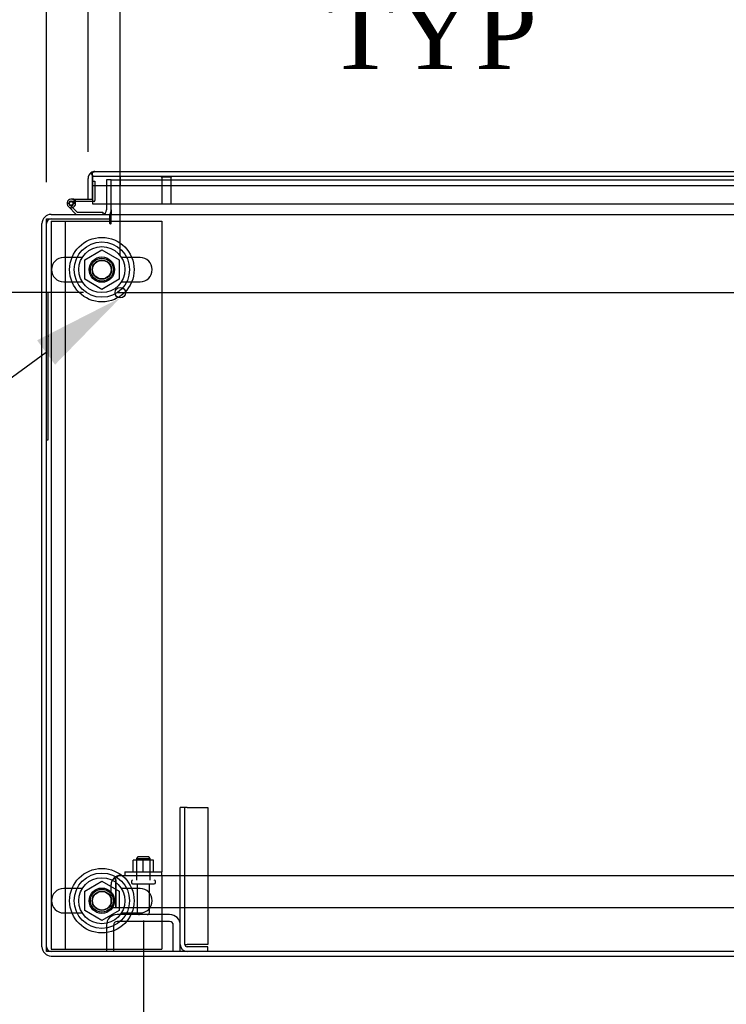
# Model space of a CAD drawing. Header units: inches. Extents: x 2 to 538, y -2 to 358.
# Tile 8 of 39: x 114 to 133, y 26 to 53. Entities that reach past the tile are written whole.
import ezdxf
from ezdxf import colors
from ezdxf.entities.mleader import LeaderData, LeaderLine
from ezdxf.enums import TextEntityAlignment as Align
from ezdxf.lldxf.tags import DXFTag
from ezdxf.math import Vec2, Vec3

# ---------------------------------------------------------------- set-up
doc = ezdxf.new("R2010")
doc.units = ezdxf.units.IN
doc.header["$MEASUREMENT"] = 0
for name, color, linetype in [('COM40147', 7, 'Continuous'), ('COM40430', 7, 'Continuous'), ('COM52826', 7, 'Continuous'), ('COM52848', 7, 'Continuous'), ('COM54578-80', 7, 'Continuous'), ('COM70333', 7, 'Continuous'), ('COM71126-4', 7, 'Continuous'), ('COM71129-2', 7, 'Continuous'), ('Default', 7, 'Continuous'), ('GSK11033', 7, 'Continuous'), ('NTS166105', 7, 'Continuous'), ('NTS166905', 7, 'Continuous'), ('QLB20205', 7, 'Continuous'), ('SCS00680', 7, 'Continuous'), ('STD21878', 7, 'Continuous'), ('STD26094', 7, 'Continuous'), ('WAF25059', 7, 'Continuous'), ('WAF25362', 7, 'Continuous'), ('WAM254785', 7, 'Continuous')]:
    doc.layers.add(name, color=color, linetype=linetype)
doc.styles.add('SEACAD_Times_New_Roman', font='times.ttf')
tags = doc.linetypes.add('CENTER2', pattern=[1.125, 0.75, -0.125, 0.125, -0.125]).pattern_tags.tags
tags[10:11] = [DXFTag(74, 4), DXFTag(75, 0), DXFTag(340, '0'), DXFTag(46, 0.0), DXFTag(50, 0.0), DXFTag(44, 0.0), DXFTag(45, 0.0)]
tags[8:9] = [DXFTag(74, 4), DXFTag(75, 0), DXFTag(340, '0'), DXFTag(46, 0.0), DXFTag(50, 0.0), DXFTag(44, 0.0), DXFTag(45, 0.0)]
tags[6:7] = [DXFTag(74, 4), DXFTag(75, 0), DXFTag(340, '0'), DXFTag(46, 0.0), DXFTag(50, 0.0), DXFTag(44, 0.0), DXFTag(45, 0.0)]
tags[4:5] = [DXFTag(74, 4), DXFTag(75, 0), DXFTag(340, '0'), DXFTag(46, 0.0), DXFTag(50, 0.0), DXFTag(44, 0.0), DXFTag(45, 0.0)]
tags = doc.linetypes.add('HIDDEN2', pattern=[0.1875, 0.125, -0.0625]).pattern_tags.tags
tags[6:7] = [DXFTag(74, 4), DXFTag(75, 0), DXFTag(340, '0'), DXFTag(46, 0.0), DXFTag(50, 0.0), DXFTag(44, 0.0), DXFTag(45, 0.0)]
tags[4:5] = [DXFTag(74, 4), DXFTag(75, 0), DXFTag(340, '0'), DXFTag(46, 0.0), DXFTag(50, 0.0), DXFTag(44, 0.0), DXFTag(45, 0.0)]
doc.dimstyles.new('HAMMOND_(STH_-_540x360)', dxfattribs={"dimtxt": 2, "dimasz": 2.5, "dimexe": 1, "dimexo": 1, "dimgap": 0.5, "dimtad": 0, "dimtih": 1, "dimtoh": 1, "dimzin": 0, "dimdsep": 46, "dimtxsty": 'SEACAD_Times_New_Roman', "dimblk1": '_SE_FILLED', "dimblk2": '_SE_FILLED', "dimsah": 1, "dimcen": 1, "dimadec": 0, "dimazin": 0, "dimtfac": 0.8, "dimtofl": 0, "dimtmove": 0, "dimatfit": 3, "dimfxl": 1, "dimtolj": 1, "dimtzin": 0, "dimarcsym": 0})

# ---------------------------------------------------------------- blocks, each defined once
blk = doc.blocks.new('SEANNOT_GROUP3')
at = {"layer": 'Default', "color": 7, "linetype": 'CENTER2'}
blk.add_line((116.487, 45.464), (224.374, 45.464), dxfattribs=at)
blk = doc.blocks.new('SE1')
at = {"layer": 'COM40147', "color": 7, "linetype": 'HIDDEN2'}
for p, q in [((116.306, 28.776), (116.306, 29.401)), ((116.43, 29.528), (116.38, 29.579)), ((116.43, 29.528), (116.43, 29.401)), ((116.43, 29.401), (116.431, 29.401)), ((116.431, 29.401), (116.431, 29.579)), ((116.431, 29.401), (116.431, 28.776)), ((116.431, 28.776), (116.431, 29.401)), ((116.555, 29.651), (116.556, 29.651)), ((116.555, 29.651), (116.555, 29.651)), ((116.556, 29.651), (150.056, 29.651)), ((116.306, 28.776), (116.431, 28.776)), ((116.431, 28.776), (150.18, 28.776))]:
    blk.add_line(p, q, dxfattribs=at)
for start, end in [(134.5601, 180), (90.1219, 134.5601), (90, 90.0436)]:
    blk.add_arc((116.556, 29.401), 0.25, start, end, dxfattribs=at)
blk.add_open_spline([(116.431, 29.579), (116.452, 29.601), (116.472, 29.62), (116.514, 29.644), (116.534, 29.65), (116.555, 29.651)], degree=3, knots=[0, 0, 0, 0, 0.5, 0.5, 1, 1, 1, 1], dxfattribs=at)
at = {"layer": 'COM40430', "color": 7, "linetype": 'HIDDEN2'}
for p, q in [((118.181, 27.774), (118.181, 31.495)), ((118.306, 31.495), (118.181, 31.495)), ((118.306, 27.774), (118.306, 31.495)), ((118.366, 31.495), (118.306, 31.495)), ((118.366, 31.495), (118.931, 31.495)), ((118.931, 31.495), (118.931, 27.774)), ((118.306, 27.774), (118.366, 27.774)), ((118.931, 27.774), (118.366, 27.774)), ((118.931, 27.714), (118.366, 27.714)), ((118.931, 27.589), (118.931, 27.714))]:
    blk.add_line(p, q, dxfattribs=at)
for radius in [0.185, 0.06]:
    blk.add_arc((118.366, 27.774), radius, 180, 270, dxfattribs=at)
at = {"layer": 'COM52826', "color": 7, "linetype": 'Continuous'}
for p, q in [((115.805, 48.648), (115.756, 48.715)), ((115.805, 48.648), (115.805, 48.566)), ((115.806, 48.566), (115.806, 48.715)), ((115.865, 48.751), (115.866, 48.751)), ((115.865, 48.751), (115.865, 48.751)), ((115.866, 48.751), (151.371, 48.751)), ((115.681, 48.004), (115.681, 48.566)), ((115.805, 48.566), (115.806, 48.566)), ((115.806, 48.566), (115.806, 47.876)), ((115.806, 48.004), (115.806, 48.376)), ((115.681, 48.004), (115.806, 48.004)), ((115.806, 47.876), (151.43, 47.876))]:
    blk.add_line(p, q, dxfattribs=at)
for start, end in [(126.194, 180), (90.1208, 126.194), (90, 90.0589)]:
    blk.add_arc((115.866, 48.566), 0.185, start, end, dxfattribs=at)
blk.add_open_spline([(115.806, 48.715), (115.816, 48.726), (115.826, 48.735), (115.84, 48.744), (115.845, 48.747), (115.855, 48.75), (115.86, 48.751), (115.865, 48.751)], degree=3, knots=[0, 0, 0, 0, 0.5, 0.5, 0.75, 0.75, 1, 1, 1, 1], dxfattribs=at)
at = {"layer": 'COM52848', "color": 7, "linetype": 'HIDDEN2'}
for p, q in [((117.893, 28.589), (116.469, 28.589)), ((117.893, 28.401), (116.469, 28.401)), ((116.181, 28.301), (116.181, 27.589)), ((116.369, 28.301), (116.369, 27.589)), ((117.993, 27.589), (117.993, 28.301)), ((118.181, 27.589), (118.181, 27.774))]:
    blk.add_line(p, q, dxfattribs=at)
for centre, radius, start, end in [((116.469, 28.301), 0.288, 90, 180), ((117.893, 28.301), 0.288, 0, 90), ((116.469, 28.301), 0.1, 90, 180), ((117.893, 28.301), 0.1, 0, 90)]:
    blk.add_arc(centre, radius, start, end, dxfattribs=at)
at = {"layer": 'COM54578-80', "color": 7, "linetype": 'HIDDEN2'}
for p, q in [((115.806, 48.491), (115.868, 48.491)), ((115.868, 48.491), (115.868, 47.967)), ((115.163, 47.874), (115.163, 47.899)), ((115.213, 47.949), (115.238, 47.949)), ((115.226, 47.942), (115.329, 47.942)), ((115.342, 47.897), (115.28, 47.892)), ((115.288, 47.899), (115.288, 47.874)), ((115.843, 47.942), (115.806, 47.942)), ((115.238, 47.824), (115.213, 47.824))]:
    blk.add_line(p, q, dxfattribs=at)
at = {"layer": 'COM54578-80', "color": 7, "linetype": 'Continuous'}
for p, q in [((115.189, 47.845), (115.384, 47.651)), ((115.293, 48.004), (115.226, 48.004)), ((115.343, 47.887), (115.281, 47.887)), ((115.293, 48.004), (115.681, 48.004)), ((115.329, 47.942), (115.349, 47.942)), ((115.806, 47.942), (115.349, 47.942)), ((115.358, 47.589), (115.147, 47.8)), ((115.384, 47.651), (116.078, 47.651)), ((116.078, 47.651), (116.078, 47.589))]:
    blk.add_line(p, q, dxfattribs=at)
blk.add_circle((115.226, 47.887), 0.05, dxfattribs=at)
for radius, start, end in [(0.117, 0, 227.608), (0.055, 0, 228.8041), (0.055, 228.8041, 0), (0.117, 287.0274, 0), (0.135, 24.0421, 60.0736)]:
    blk.add_arc((115.226, 47.887), radius, start, end, dxfattribs=at)
at = {"layer": 'COM54578-80', "color": 7, "linetype": 'HIDDEN2'}
for centre, radius, start, end in [((115.213, 47.899), 0.05, 90, 180), ((115.213, 47.874), 0.05, 180, 270), ((115.238, 47.899), 0.05, 0, 90), ((115.238, 47.874), 0.05, 270, 0), ((115.843, 47.967), 0.025, 270, 0), ((115.226, 47.887), 0.117, 227.608, 287.0274)]:
    blk.add_arc(centre, radius, start, end, dxfattribs=at)
at = {"layer": 'COM70333', "color": 7, "linetype": 'HIDDEN2'}
for p, q in [((114.681, 47.401), (115.056, 47.401)), ((114.681, 47.401), (114.681, 27.651)), ((115.056, 47.401), (116.276, 47.401)), ((115.056, 47.401), (115.056, 27.651)), ((116.306, 47.401), (117.681, 47.401)), ((117.681, 47.401), (117.681, 29.747)), ((117.681, 29.651), (117.681, 27.651)), ((114.681, 27.651), (115.056, 27.651)), ((115.056, 27.651), (117.681, 27.651))]:
    blk.add_line(p, q, dxfattribs=at)
at = {"layer": 'COM70333', "color": 7, "linetype": 'Continuous'}
blk.add_line((116.276, 47.401), (116.306, 47.401), dxfattribs=at)
at = {"layer": 'COM70333', "color": 7, "linetype": 'HIDDEN2'}
for centre in [(116.056, 46.089), (116.056, 28.964)]:
    blk.add_circle(centre, 0.344, dxfattribs=at)
at = {"layer": 'COM71126-4', "color": 7, "linetype": 'HIDDEN2'}
for p, q in [((116.181, 48.526), (116.181, 47.876)), ((116.306, 48.526), (116.181, 48.526))]:
    blk.add_line(p, q, dxfattribs=at)
at = {"layer": 'COM71126-4', "color": 7, "linetype": 'Continuous'}
for p, q in [((116.181, 47.876), (116.181, 47.714)), ((114.681, 47.589), (116.276, 47.589)), ((116.276, 47.464), (116.276, 47.589)), ((114.431, 27.714), (114.431, 47.339)), ((114.681, 27.464), (151.181, 27.464))]:
    blk.add_line(p, q, dxfattribs=at)
for centre, radius, start, end in [((114.681, 47.339), 0.25, 90, 180), ((116.056, 47.714), 0.125, 280.1369, 0), ((116.056, 47.714), 0.25, 330, 0), ((114.681, 27.714), 0.25, 180, 270)]:
    blk.add_arc(centre, radius, start, end, dxfattribs=at)
at = {"layer": 'COM71126-4', "color": 7, "linetype": 'HIDDEN2'}
for centre, start, end in [((116.056, 47.714), 270, 280.1369), ((114.681, 47.339), 90, 180), ((114.681, 27.714), 180, 270)]:
    blk.add_arc(centre, 0.125, start, end, dxfattribs=at)
at = {"layer": 'COM71129-2', "color": 7, "linetype": 'HIDDEN2'}
for p, q in [((116.306, 48.526), (150.931, 48.526)), ((116.306, 47.876), (116.306, 48.526))]:
    blk.add_line(p, q, dxfattribs=at)
at = {"layer": 'COM71129-2', "color": 7, "linetype": 'Continuous'}
for p, q in [((116.306, 47.714), (116.306, 47.876)), ((116.306, 47.714), (116.306, 47.589)), ((116.306, 47.339), (116.306, 47.589)), ((116.306, 47.589), (224.556, 47.589)), ((114.556, 47.464), (116.276, 47.464)), ((114.556, 27.589), (114.556, 47.464)), ((116.276, 47.339), (116.276, 47.464)), ((226.306, 27.589), (114.556, 27.589))]:
    blk.add_line(p, q, dxfattribs=at)
blk.add_arc((116.291, 47.339), 0.015, 180, 0, dxfattribs=at)
at = {"layer": 'GSK11033', "color": 7, "linetype": 'HIDDEN2'}
for p, q in [((115.806, 48.626), (115.805, 48.626)), ((115.805, 48.626), (115.805, 48.376)), ((115.806, 48.376), (115.805, 48.376)), ((115.806, 48.626), (151.43, 48.626)), ((115.806, 48.376), (151.43, 48.376)), ((116.556, 48.626), (116.556, 48.376))]:
    blk.add_line(p, q, dxfattribs=at)
at = {"layer": 'GSK11033', "color": 7, "linetype": 'Continuous'}
for p, q in [((115.806, 48.376), (115.806, 48.626)), ((115.806, 48.626), (115.806, 48.626)), ((115.806, 48.376), (115.806, 48.376))]:
    blk.add_line(p, q, dxfattribs=at)
at = {"layer": 'NTS166105', "color": 7, "linetype": 'HIDDEN2'}
for p, q in [((117.178, 30.067), (116.907, 30.067)), ((116.907, 29.747), (116.907, 30.067)), ((117.457, 30.067), (117.178, 30.067)), ((117.178, 29.747), (117.178, 30.067)), ((117.457, 29.747), (117.457, 30.067))]:
    blk.add_line(p, q, dxfattribs=at)
at = {"layer": 'NTS166905', "color": 7, "linetype": 'HIDDEN2'}
for p, q in [((115.591, 46.352), (116.056, 46.624)), ((116.056, 46.624), (116.521, 46.352)), ((115.591, 45.826), (115.591, 46.352)), ((116.521, 46.352), (116.521, 45.826)), ((116.051, 45.551), (115.591, 45.826)), ((116.521, 45.826), (116.051, 45.551)), ((115.591, 29.227), (116.056, 29.499)), ((116.056, 29.499), (116.521, 29.227)), ((115.591, 28.701), (115.591, 29.227)), ((116.521, 29.227), (116.521, 28.701)), ((116.051, 28.426), (115.591, 28.701)), ((116.521, 28.701), (116.051, 28.426))]:
    blk.add_line(p, q, dxfattribs=at)
for centre in [(116.056, 46.089), (116.056, 28.964)]:
    blk.add_circle(centre, 0.263, dxfattribs=at)
at = {"layer": 'QLB20205', "color": 7, "linetype": 'HIDDEN2'}
for p, q in [((114.586, 45.464), (114.556, 45.464)), ((114.586, 45.464), (114.586, 45.089)), ((114.586, 45.089), (114.586, 41.839)), ((114.602, 44.29), (114.586, 44.29)), ((114.601, 44.27), (114.586, 44.27)), ((114.602, 44.256), (114.586, 44.256)), ((114.601, 44.254), (114.586, 44.254)), ((114.601, 44.244), (114.586, 44.244)), ((114.601, 44.216), (114.586, 44.216)), ((114.601, 44.131), (114.586, 44.131)), ((114.601, 44.114), (114.586, 44.114)), ((114.586, 44.112), (114.602, 44.112)), ((114.586, 44.112), (114.602, 44.112)), ((114.601, 44.29), (114.601, 44.27)), ((114.601, 44.244), (114.601, 44.254)), ((114.601, 44.216), (114.601, 44.244)), ((114.601, 44.131), (114.601, 44.216)), ((114.601, 44.114), (114.601, 44.131)), ((114.601, 44.114), (114.601, 44.112)), ((114.602, 44.072), (114.586, 44.072)), ((114.601, 43.901), (114.586, 43.901)), ((114.602, 43.866), (114.586, 43.866)), ((114.601, 44.063), (114.601, 44.07)), ((114.601, 43.901), (114.601, 44.063)), ((114.601, 43.968), (114.602, 43.968)), ((114.601, 43.856), (114.601, 43.863)), ((114.601, 43.747), (114.601, 43.856)), ((114.601, 43.715), (114.586, 43.715)), ((114.601, 43.694), (114.586, 43.694)), ((114.586, 43.687), (114.602, 43.687)), ((114.601, 43.637), (114.586, 43.637)), ((114.601, 43.715), (114.601, 43.747)), ((114.601, 43.694), (114.601, 43.715)), ((114.601, 43.496), (114.601, 43.637)), ((114.602, 43.63), (114.601, 43.63)), ((114.601, 43.496), (114.586, 43.496)), ((114.601, 43.413), (114.586, 43.413)), ((114.601, 43.409), (114.586, 43.409)), ((114.601, 43.4), (114.586, 43.4)), ((114.601, 43.389), (114.586, 43.389)), ((114.601, 43.37), (114.586, 43.37)), ((114.601, 43.301), (114.586, 43.301)), ((114.601, 43.496), (114.602, 43.496)), ((114.601, 43.409), (114.601, 43.413)), ((114.601, 43.4), (114.601, 43.409)), ((114.601, 43.389), (114.601, 43.4)), ((114.601, 43.37), (114.601, 43.389)), ((114.601, 43.301), (114.601, 43.37)), ((114.601, 43.279), (114.601, 43.301)), ((114.601, 43.279), (114.586, 43.279)), ((114.601, 43.209), (114.586, 43.209)), ((114.601, 43.068), (114.586, 43.068)), ((114.601, 43.068), (114.601, 43.209)), ((114.602, 43.202), (114.601, 43.202)), ((114.601, 43.068), (114.602, 43.068)), ((114.601, 42.985), (114.586, 42.985)), ((114.601, 42.981), (114.586, 42.981)), ((114.601, 42.973), (114.586, 42.973)), ((114.601, 42.962), (114.586, 42.962)), ((114.601, 42.942), (114.586, 42.942)), ((114.601, 42.873), (114.586, 42.873)), ((114.601, 42.851), (114.586, 42.851)), ((114.602, 42.777), (114.586, 42.777)), ((114.601, 42.77), (114.586, 42.77)), ((114.601, 42.981), (114.601, 42.985)), ((114.601, 42.973), (114.601, 42.981)), ((114.601, 42.962), (114.601, 42.973)), ((114.601, 42.942), (114.601, 42.962)), ((114.601, 42.873), (114.601, 42.942)), ((114.601, 42.851), (114.601, 42.873)), ((114.601, 42.777), (114.601, 42.77)), ((114.601, 42.746), (114.601, 42.77)), ((114.601, 42.746), (114.586, 42.746)), ((114.601, 42.654), (114.586, 42.654)), ((114.586, 42.633), (114.602, 42.633)), ((114.601, 42.654), (114.601, 42.746)), ((114.601, 42.633), (114.601, 42.654)), ((114.586, 41.839), (114.586, 41.464)), ((114.586, 41.464), (114.556, 41.464))]:
    blk.add_line(p, q, dxfattribs=at)
at = {"layer": 'SCS00680', "color": 7, "linetype": 'HIDDEN2'}
for p, q in [((115.526, 46.42), (115.02, 46.42)), ((117.091, 46.42), (116.586, 46.42)), ((115.02, 45.757), (115.526, 45.757)), ((116.586, 45.757), (117.091, 45.757)), ((115.526, 29.295), (115.02, 29.295)), ((117.091, 29.295), (116.586, 29.295)), ((115.02, 28.632), (115.526, 28.632)), ((116.586, 28.632), (117.091, 28.632))]:
    blk.add_line(p, q, dxfattribs=at)
for centre, radius in [((116.056, 46.089), 0.625), ((116.056, 46.089), 0.312), ((116.056, 46.089), 0.252), ((116.056, 28.964), 0.625), ((116.056, 28.964), 0.312), ((116.056, 28.964), 0.252)]:
    blk.add_circle(centre, radius, dxfattribs=at)
for centre, start, end in [((115.02, 46.089), 90, 270), ((117.091, 46.089), 270, 90), ((115.02, 28.964), 90, 270), ((117.091, 28.964), 270, 90)]:
    blk.add_arc(centre, 0.331, start, end, dxfattribs=at)
at = {"layer": 'STD21878', "color": 7, "linetype": 'HIDDEN2'}
for p, q in [((117.665, 48.626), (117.665, 48.594)), ((117.946, 48.594), (117.665, 48.594)), ((117.681, 48.594), (117.681, 47.876)), ((117.931, 47.876), (117.931, 48.594)), ((117.946, 48.594), (117.946, 48.626))]:
    blk.add_line(p, q, dxfattribs=at)
blk.add_circle((116.556, 45.464), 0.141, dxfattribs=at)
at = {"layer": 'STD26094', "color": 7, "linetype": 'HIDDEN2'}
for p, q in [((117.031, 30.151), (116.993, 30.113)), ((116.993, 30.113), (117.368, 30.113)), ((116.993, 30.113), (116.993, 29.526)), ((117.331, 30.151), (117.031, 30.151)), ((117.368, 30.113), (117.331, 30.151)), ((117.368, 29.526), (117.368, 30.113)), ((116.856, 29.496), (116.856, 29.456)), ((116.886, 29.426), (117.476, 29.426)), ((117.016, 29.426), (117.016, 28.649)), ((117.346, 28.649), (117.346, 29.426)), ((117.506, 29.456), (117.506, 29.496))]:
    blk.add_line(p, q, dxfattribs=at)
for centre, radius, start, end in [((116.886, 29.496), 0.03, 90, 180), ((116.886, 29.456), 0.03, 180, 270), ((117.476, 29.496), 0.03, 0, 90), ((117.476, 29.456), 0.03, 270, 0), ((117.076, 28.649), 0.06, 180, 270), ((117.286, 28.649), 0.06, 270, 0)]:
    blk.add_arc(centre, radius, start, end, dxfattribs=at)
at = {"layer": 'WAF25059', "color": 7, "linetype": 'HIDDEN2'}
for p, q in [((116.681, 29.747), (117.681, 29.747)), ((116.681, 29.747), (116.681, 29.651)), ((117.681, 29.651), (117.681, 29.747))]:
    blk.add_line(p, q, dxfattribs=at)
at = {"layer": 'WAF25362', "color": 7, "linetype": 'HIDDEN2'}
for centre, radius in [((116.056, 46.089), 0.875), ((116.056, 46.089), 0.344), ((116.056, 28.964), 0.875), ((116.056, 28.964), 0.344)]:
    blk.add_circle(centre, radius, dxfattribs=at)
at = {"layer": 'WAM254785', "color": 7, "linetype": 'HIDDEN2'}
for centre, radius in [((116.056, 46.089), 0.75), ((116.056, 46.089), 0.312), ((116.056, 28.964), 0.75), ((116.056, 28.964), 0.312)]:
    blk.add_circle(centre, radius, dxfattribs=at)
blk = doc.blocks.new('DMBLK3456')
at = {"layer": 'Default', "linetype": 'Continuous'}
for points in [[(119.681, 23.138), (119.681, 23.971), (117.181, 23.554)], [(146.931, 23.138), (149.431, 23.554), (146.931, 23.971)]]:
    blk.add_hatch(color=7, dxfattribs=at).paths.add_polyline_path(points)
at = {"layer": 'Default', "color": 7, "linetype": 'Continuous'}
for p, q in [((117.181, 28.426), (117.181, 22.554)), ((149.431, 28.426), (149.431, 22.554)), ((129.193, 23.554), (117.181, 23.554)), ((149.431, 23.554), (137.418, 23.554))]:
    blk.add_line(p, q, dxfattribs=at)
at = {"layer": 'Default', "color": 7, "linetype": 'Continuous', "style": 'SEACAD_Times_New_Roman'}
blk.add_text('32.25', height=2, dxfattribs=at).set_placement((129.893, 24.554), align=Align.TOP_LEFT)
blk = doc.blocks.new('_SE_FILLED')
at = {"color": 0}
blk.add_line((0, 0), (-1, 0), dxfattribs=at)
blk.add_solid([(0, 0), (-1, -0.1665), (-1, 0.1665), (0, 0)], dxfattribs=at)
blk = doc.blocks.new('DMBLK3457')
at = {"layer": 'Default', "linetype": 'Continuous'}
for points in [[(112.056, 55.946), (112.056, 55.113), (114.556, 55.53)], [(119.056, 55.946), (116.556, 55.53), (119.056, 55.113)]]:
    blk.add_hatch(color=7, dxfattribs=at).paths.add_polyline_path(points)
at = {"layer": 'Default', "color": 7, "linetype": 'Continuous'}
for p, q in [((114.556, 48.464), (114.556, 56.53)), ((116.556, 46.464), (116.556, 56.53)), ((109.556, 55.53), (114.556, 55.53)), ((116.556, 55.53), (120.453, 55.53)), ((120.453, 55.53), (121.453, 55.53))]:
    blk.add_line(p, q, dxfattribs=at)
at = {"layer": 'Default', "color": 7, "linetype": 'Continuous', "style": 'SEACAD_Times_New_Roman'}
for s, p in [('I/S', (129.003, 56.53)), ('2.00', (122.295, 56.53)), ('TYP', (122.153, 53.53))]:
    blk.add_text(s, height=2, dxfattribs=at).set_placement(p, align=Align.TOP_LEFT)
blk = doc.blocks.new('DMBLK3458')
at = {"layer": 'Default', "linetype": 'Continuous'}
for points in [[(107.41, 49.964), (107.827, 47.464), (108.244, 49.964)], [(107.41, 42.964), (108.244, 42.964), (107.827, 45.464)]]:
    blk.add_hatch(color=7, dxfattribs=at).paths.add_polyline_path(points)
at = {"layer": 'Default', "color": 7, "linetype": 'Continuous'}
for p, q in [((107.827, 52.464), (107.827, 47.464)), ((113.556, 47.464), (106.827, 47.464)), ((115.556, 45.464), (106.827, 45.464)), ((107.827, 45.464), (107.827, 41.792)), ((107.827, 41.792), (106.827, 41.792))]:
    blk.add_line(p, q, dxfattribs=at)
at = {"layer": 'Default', "color": 7, "linetype": 'Continuous', "style": 'SEACAD_Times_New_Roman'}
for s, p in [('2.00', (95.959, 42.792)), ('I/S', (102.667, 42.792)), ('TYP', (95.817, 39.792))]:
    blk.add_text(s, height=2, dxfattribs=at).set_placement(p, align=Align.TOP_LEFT)
blk = doc.blocks.new('DMBLK3460')
at = {"layer": 'Default', "linetype": 'Continuous'}
for points in [[(118.181, 66.29), (115.681, 65.873), (118.181, 65.456)], [(149.056, 66.29), (149.056, 65.456), (151.556, 65.873)]]:
    blk.add_hatch(color=7, dxfattribs=at).paths.add_polyline_path(points)
at = {"layer": 'Default', "color": 7, "linetype": 'Continuous'}
for p, q in [((115.681, 49.285), (115.681, 66.873)), ((151.556, 49.566), (151.556, 66.873)), ((115.681, 65.873), (128.724, 65.873)), ((138.512, 65.873), (151.556, 65.873))]:
    blk.add_line(p, q, dxfattribs=at)
at = {"layer": 'Default', "color": 7, "linetype": 'Continuous', "style": 'SEACAD_Times_New_Roman'}
for s, p in [('35.88', (130.206, 66.873)), ('DOOR', (129.424, 63.873))]:
    blk.add_text(s, height=2, dxfattribs=at).set_placement(p, align=Align.TOP_LEFT)

msp = doc.modelspace()

# ---------------------------------------------------------------- block references
at = {"layer": 'Default'}
for name in ['SE1', 'SEANNOT_GROUP3']:
    msp.add_blockref(name, (0, 0), dxfattribs=at)

# ---------------------------------------------------------------- dimensions: what is measured, and where the dimension line sits
at = {"layer": 'Default', "color": 7, "linetype": 'Continuous'}
for base, p1, p2, text, picture, middle in [((151.555554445, 65.873063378), (115.680554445, 48.284539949), (151.555554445, 48.565539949), '\\A1;<>\\PDOOR', 'DMBLK3460', (133.618054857, 65.873063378)), ((117.181, 23.554), (149.431, 29.426), (117.181, 29.426), '\\A1;<>', 'DMBLK3456', (133.306, 23.554))]:
    dim = msp.add_linear_dim(base=base, p1=p1, p2=p2, text=text, dimstyle='HAMMOND_(STH_-_540x360)', dxfattribs=at)
    dim.commit()
    dim.dimension.update_dxf_attribs({"geometry": picture, "text_midpoint": middle, "dimtype": 160})
dim = msp.add_linear_dim(base=(116.556, 55.53), p1=(114.556, 47.464), p2=(116.556, 45.464), text='\\A1;<> I/S\\PTYP', dimstyle='HAMMOND_(STH_-_540x360)', override={"dimtmove": 1}, dxfattribs=at)
dim.commit()
dim.dimension.update_dxf_attribs({"geometry": 'DMBLK3457', "text_midpoint": (121.453, 55.53), "dimtype": 160})
dim = msp.add_linear_dim(base=(107.827, 45.464), p1=(116.276, 47.464), p2=(116.556, 45.464), angle=90, text='\\A1;<> I/S\\PTYP', dimstyle='HAMMOND_(STH_-_540x360)', override={"dimtmove": 1}, dxfattribs=at)
dim.commit()
dim.dimension.update_dxf_attribs({"geometry": 'DMBLK3458', "text_midpoint": (106.827, 41.792), "dimtype": 160})

# ---------------------------------------------------------------- leaders
ml = msp.add_multileader_mtext('Standard', dxfattribs=at)
ml.set_content('{\\pxsm0.9;\\fTimes New Roman|b0||i0||c0|p34;\\W1.;GROUND STUD\\PBODY\\P}', color=7)
ml.set_leader_properties()
ml.build(insert=Vec2(0, 0))
ml.multileader.update_dxf_attribs({"dogleg_length": 0, "arrow_head_size": 2.5})
ctx = ml.context
ctx.base_point, ctx.char_height, ctx.arrow_head_size, ctx.landing_gap_size = Vec3(80.906, 34.127), 2, 2.5, 0.7
ctx.text_align_type = 1
notes = []
notes.append((ctx, [(0, (1, 1, 0), (102.577, 35.037), (-1, 0), 0, [(0, [(116.556, 45.323)], 0, [])])]))
ctx.mtext.insert, ctx.mtext.alignment = Vec3(91.437, 36.059), 2
for ctx, leaders in notes:
    for number, flags, end, landing, length, lines in leaders:
        leader = LeaderData()
        leader.index, (leader.has_last_leader_line, leader.has_dogleg_vector, leader.attachment_direction) = number, flags
        leader.last_leader_point, leader.dogleg_vector, leader.dogleg_length = Vec3(end), Vec3(landing), length
        for number, points, colour, breaks in lines:
            line = LeaderLine()
            line.index, line.vertices, line.color, line.breaks = number, Vec3.list(points), colors.encode_raw_color(colour), breaks
            leader.lines.append(line)
        ctx.leaders.append(leader)

doc.saveas('drawing.dxf')
